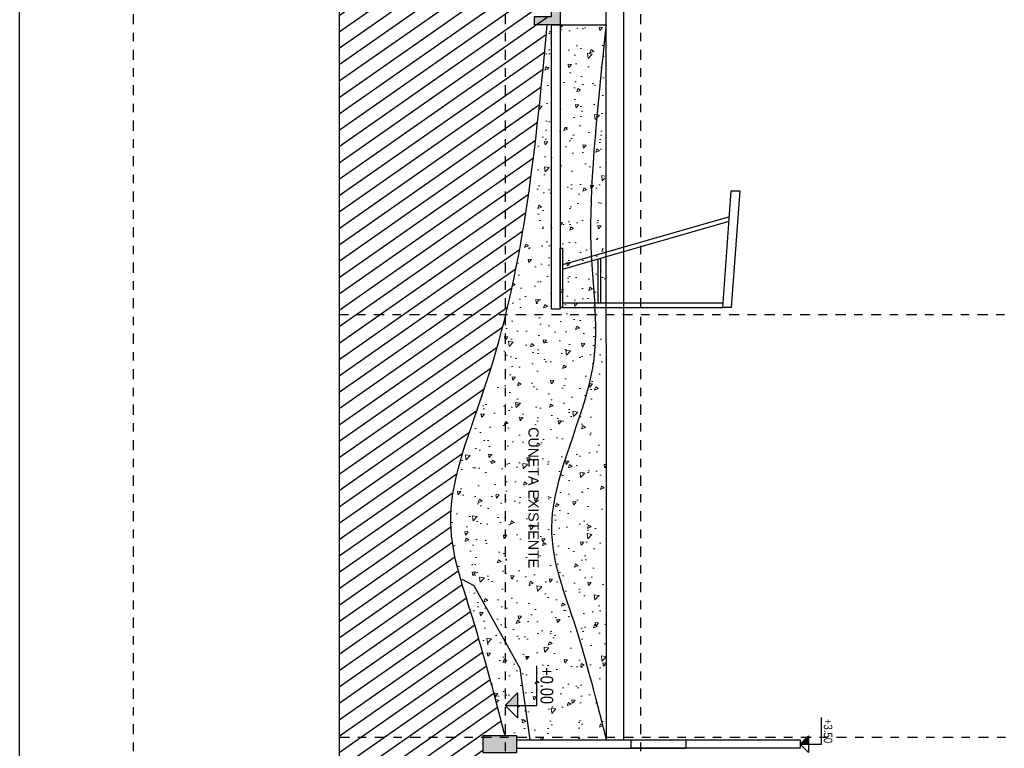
# Model space of a CAD drawing. Header units: millimetres. Extents: x 4617 to 4884, y 1258 to 1784.
# Tile 92 of 256: x 4716.89 to 4728.54, y 1311.48 to 1320.1. Entities that reach past the tile are written whole.
import ezdxf
from ezdxf.enums import TextEntityAlignment as Align

# ---------------------------------------------------------------- set-up
doc = ezdxf.new("R2010")
doc.units = ezdxf.units.MM
doc.header["$LTSCALE"] = 0.4
doc.linetypes.add('DASHDOT', pattern=[1, 0.5, -0.25, 0, -0.25])
for name, color, linetype in [('00 AC - ABERTURAS ALUMINIO - HATCH', 254, 'Continuous'), ('00 AC - CUBIERTA', 1, 'Continuous'), ('00 AC - SUELO', 1, 'Continuous'), ('00 AC - SUELO HATCH', 253, 'Continuous'), ('200', 6, 'Continuous'), ('200cotas50', 1, 'Continuous'), ('A HERRERÍA', 4, 'Continuous'), ('A MURO', 1, 'Continuous'), ('A VEGETACIÓN', 253, 'Continuous'), ('TXT', 3, 'Continuous')]:
    doc.layers.add(name, color=color, linetype=linetype)
doc.layers.add('A_PAVIMENTO EXT_', color=254, linetype='Continuous', lineweight=9)
doc.styles.add('arial', font='arial.ttf')
doc.styles.add('ARIAL NARROW', font='ARIALN.TTF')

# ---------------------------------------------------------------- blocks, each defined once
blk = doc.blocks.new('Nivel corte')
at = {"color": 0}
for p, q in [((0, 0.2), (0.25, 0.2)), ((0, 0), (0, 0.2)), ((0.0784, 0.0784), (-0.0784, 0.0784)), ((0, 0), (-0.0784, 0.0784)), ((0, 0), (0.0784, 0.0784))]:
    blk.add_line(p, q, dxfattribs=at)
blk.add_solid([(0, 0), (0.0784, 0.0784), (0, 0.0784), (0.0784, 0.0784)], dxfattribs=at)
at = {"color": 0, "style": 'ARIAL NARROW', "flags": 4}
blk.add_attdef('NIVEL', text='', height=0.08, dxfattribs=at).set_placement((0.125, 0.2), align=Align.BOTTOM_CENTER)

msp = doc.modelspace()

# ---------------------------------------------------------------- hatches: boundary and pattern name
at = {"layer": '00 AC - SUELO HATCH'}
h = msp.add_hatch(color=252, dxfattribs=at)
h.dxf.hatch_style = 1
h.paths.add_polyline_path([(4723.283, 1320.847), (4723.283, 1320.037), (4722.983, 1320.037), (4722.983, 1320.137), (4723.183, 1320.137), (4723.183, 1320.847)])
h.paths.add_polyline_path([(4723.283, 1320.967), (4723.283, 1320.847), (4723.183, 1320.847), (4722.983, 1320.847), (4722.983, 1321.367), (4723.133, 1321.367), (4723.133, 1320.967)])
at = {"layer": 'A MURO'}
h = msp.add_hatch(color=256, dxfattribs=at)
h.dxf.hatch_style = 1
h.paths.add_polyline_path([(4722.772, 1311.426), (4722.772, 1311.626), (4722.372, 1311.626), (4722.372, 1311.426)])
at = {"layer": 'A VEGETACIÓN'}
h = msp.add_hatch(dxfattribs=at)
h.set_pattern_fill('LINE', color=253, scale=0.05, angle=-55, double=1)
h.set_pattern_definition([(215, (268.31774, 1219.23631), (0.091055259, -0.130040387), [])])
edge = h.paths.add_edge_path()
edge.add_spline(control_points=[(4722.623, 1311.663), (4722.496, 1312.15), (4722.267, 1313.032), (4721.815, 1314.291), (4722.808, 1316.615), (4723, 1318.633), (4723.133, 1320.037)], knot_values=[0, 0, 0, 0, 1.503814, 2.722886, 4.072682, 7.155394, 7.155394, 7.155394, 7.155394], degree=3, periodic=0)
edge.add_line((4723.133, 1320.037), (4723.133, 1320.817))
edge.add_line((4723.133, 1320.817), (4723.137, 1321.51))
edge.add_arc((4554.224, 1326.028), 168.973, 358.46779, 360.86003)
edge.add_line((4723.178, 1328.564), (4720.672, 1328.564))
edge.add_line((4720.672, 1328.564), (4720.669, 1261.169))
edge.add_line((4720.669, 1261.169), (4722.153, 1261.169))
edge.add_line((4722.153, 1261.169), (4722.642, 1261.169))
edge.add_line((4722.642, 1261.169), (4722.64, 1262.973))
edge.add_line((4722.64, 1262.973), (4722.631, 1263.199))
edge.add_line((4722.631, 1263.199), (4722.631, 1263.543))
edge.add_line((4722.631, 1263.543), (4722.61, 1264.214))
edge.add_line((4722.61, 1264.214), (4722.638, 1264.505))
edge.add_line((4722.638, 1264.505), (4722.591, 1264.865))
edge.add_line((4722.591, 1264.865), (4722.612, 1265.364))
edge.add_line((4722.612, 1265.364), (4722.631, 1265.932))
edge.add_line((4722.631, 1265.932), (4722.631, 1266.29))
edge.add_line((4722.631, 1266.29), (4722.578, 1266.553))
edge.add_line((4722.578, 1266.553), (4722.422, 1266.553))
edge.add_line((4722.422, 1266.553), (4722.422, 1266.753))
edge.add_line((4722.422, 1266.753), (4722.463, 1269.812))
edge.add_line((4722.463, 1269.812), (4722.563, 1269.812))
edge.add_line((4722.563, 1269.812), (4724.135, 1269.812))
edge.add_line((4724.135, 1269.812), (4724.135, 1303.823))
edge.add_line((4724.135, 1303.823), (4724.031, 1303.823))
edge.add_line((4724.031, 1303.823), (4724.006, 1306.775))
edge.add_line((4724.006, 1306.775), (4723.806, 1306.775))
edge.add_line((4723.806, 1306.775), (4723.806, 1306.925))
edge.add_line((4723.806, 1306.925), (4724.103, 1306.925))
edge.add_line((4724.103, 1306.925), (4724.065, 1309.705))
edge.add_line((4724.065, 1309.705), (4722.513, 1309.705))
edge.add_line((4722.513, 1309.705), (4722.413, 1309.705))
edge.add_line((4722.413, 1309.705), (4722.413, 1311.426))
edge.add_line((4722.413, 1311.426), (4722.372, 1311.426))
edge.add_line((4722.372, 1311.426), (4722.372, 1311.626))
edge.add_line((4722.372, 1311.626), (4722.632, 1311.626))
at = {"layer": 'A_PAVIMENTO EXT_'}
h = msp.add_hatch(dxfattribs=at)
h.set_pattern_fill('AR-CONC', color=256, scale=0.0025, angle=270)
h.set_pattern_definition([(230, (4644.4444, 1771.97546), (-0.45546167, 0.0398477), [0.047625, -0.523875]), (175, (4644.4444, 1771.97546), (0.08810855, -0.4776421), [0.0381, -0.41910146]), (280.45144, (4644.40643, 1771.9788), (-0.3673531, -0.4377944), [0.040475, -0.4452256]), (226.1842, (4644.4444, 1771.84846), (-0.6776976, 0.1051058), [0.0714375, -0.7858125]), (276.63556, (4644.3879, 1771.8572), (-0.5935103, -0.6185653), [0.0607126, -0.667839]), (171.18415, (4644.4444, 1771.84846), (-0.5935103, -0.6185653), [0.0571499, -0.6286493]), (201, (4644.3809, 1771.8802), (-0.37903598, 0.255663), [0.047625, -0.523875]), (146, (4644.3809, 1771.8802), (-0.15450507, -0.4604699), [0.0381, -0.4191]), (251.45144, (4644.3493, 1771.9015), (-0.53354105, -0.20480692), [0.040475, -0.44522484]), (217.5, (4644.44439, 1771.97546), (-0.00772151, -0.2113876), [0, -0.41402, 0, -0.42545, 0, -0.4206875]), (187.5, (4644.44439, 1771.97546), (-0.16704916, -0.25045144), [0, -0.24257, 0, -0.404495, 0, -0.1603375]), (147.5, (4644.58599, 1771.97546), (-0.33897649, 0.01432186), [0, -0.15875, 0, -0.4953, 0, -0.657225]), (137.5, (4644.6495, 1771.97546), (-0.37032295, -0.06356623), [0, -0.206375, 0, -0.32893, 0, -0.466725])])
edge = h.paths.add_edge_path()
edge.add_spline(control_points=[(4722.629, 1311.646), (4722.63, 1311.645), (4722.63, 1311.643), (4722.631, 1311.642)], knot_values=[-0.024064, -0.024064, -0.024064, -0.024064, -0.019251, -0.019251, -0.019251, -0.019251], degree=3, periodic=0)
edge.add_spline(control_points=[(4722.631, 1311.642), (4722.632, 1311.637), (4722.633, 1311.632), (4722.634, 1311.628)], knot_values=[-0.038502, -0.038502, -0.038502, -0.038502, -0.024064, -0.024064, -0.024064, -0.024064], degree=3, periodic=0)
edge.add_line((4722.634, 1311.628), (4722.774, 1311.628))
edge.add_line((4722.774, 1311.628), (4722.774, 1311.578))
edge.add_line((4722.774, 1311.578), (4723.834, 1311.578))
edge.add_spline(control_points=[(4723.834, 1311.578), (4723.833, 1311.584), (4723.831, 1311.59), (4723.829, 1311.596)], knot_values=[-0.038502, -0.038502, -0.038502, -0.038502, -0.019251, -0.019251, -0.019251, -0.019251], degree=3, periodic=0)
edge.add_spline(control_points=[(4723.829, 1311.596), (4723.828, 1311.602), (4723.826, 1311.608), (4723.824, 1311.615)], knot_values=[-0.019251, -0.019251, -0.019251, -0.019251, 0, 0, 0, 0], degree=3, periodic=0)
edge.add_spline(control_points=[(4723.824, 1311.615), (4723.833, 1311.906), (4723.833, 1312.198), (4723.833, 1312.485)], knot_values=[0, 0, 0, 0, 0.894424, 0.894424, 0.894424, 0.894424], degree=3, periodic=0)
edge.add_spline(control_points=[(4723.833, 1312.485), (4723.833, 1312.68), (4723.833, 1312.964), (4723.833, 1313.241), (4723.833, 1313.329)], knot_values=[0.894424, 0.894424, 0.894424, 0.894424, 1.503814, 1.788848, 1.788848, 1.788848, 1.788848], degree=3, periodic=0)
edge.add_spline(control_points=[(4723.833, 1313.329), (4723.833, 1313.399), (4723.833, 1313.469), (4723.833, 1313.539)], knot_values=[1.788848, 1.788848, 1.788848, 1.788848, 2.012455, 2.012455, 2.012455, 2.012455], degree=3, periodic=0)
edge.add_spline(control_points=[(4723.833, 1313.539), (4723.833, 1313.645), (4723.833, 1313.754), (4723.833, 1313.866)], knot_values=[2.012455, 2.012455, 2.012455, 2.012455, 2.347864, 2.347864, 2.347864, 2.347864], degree=3, periodic=0)
edge.add_spline(control_points=[(4723.833, 1313.866), (4723.833, 1313.941), (4723.833, 1314.018), (4723.833, 1314.097)], knot_values=[2.347864, 2.347864, 2.347864, 2.347864, 2.57147, 2.57147, 2.57147, 2.57147], degree=3, periodic=0)
edge.add_spline(control_points=[(4723.833, 1314.097), (4723.833, 1314.151), (4723.833, 1314.232), (4723.833, 1314.316), (4723.833, 1314.343)], knot_values=[2.57147, 2.57147, 2.57147, 2.57147, 2.722886, 2.795076, 2.795076, 2.795076, 2.795076], degree=3, periodic=0)
edge.add_spline(control_points=[(4723.833, 1314.343), (4723.833, 1314.428), (4723.833, 1314.515), (4723.833, 1314.604)], knot_values=[2.795076, 2.795076, 2.795076, 2.795076, 3.018682, 3.018682, 3.018682, 3.018682], degree=3, periodic=0)
edge.add_spline(control_points=[(4723.833, 1314.604), (4723.833, 1314.738), (4723.833, 1314.875), (4723.833, 1315.013)], knot_values=[3.018682, 3.018682, 3.018682, 3.018682, 3.354091, 3.354091, 3.354091, 3.354091], degree=3, periodic=0)
edge.add_spline(control_points=[(4723.833, 1315.013), (4723.833, 1315.196), (4723.512, 1315.381), (4723.772, 1315.558)], knot_values=[3.354091, 3.354091, 3.354091, 3.354091, 3.801303, 3.801303, 3.801303, 3.801303], degree=3, periodic=0)
edge.add_spline(control_points=[(4723.772, 1315.558), (4723.788, 1315.666), (4723.779, 1315.84), (4723.796, 1316.002), (4723.799, 1316.064)], knot_values=[3.801303, 3.801303, 3.801303, 3.801303, 4.072682, 4.248515, 4.248515, 4.248515, 4.248515], degree=3, periodic=0)
edge.add_spline(control_points=[(4723.799, 1316.064), (4723.788, 1316.303), (4723.711, 1316.523), (4723.807, 1316.757)], knot_values=[4.248515, 4.248515, 4.248515, 4.248515, 4.919333, 4.919333, 4.919333, 4.919333], degree=3, periodic=0)
edge.add_spline(control_points=[(4723.807, 1316.757), (4723.833, 1316.999), (4723.785, 1317.327), (4723.792, 1317.735), (4723.777, 1317.829)], knot_values=[4.919333, 4.919333, 4.919333, 4.919333, 5.614038, 5.813758, 5.813758, 5.813758, 5.813758], degree=3, periodic=0)
edge.add_spline(control_points=[(4723.777, 1317.829), (4723.833, 1318.252), (4723.833, 1318.743), (4723.833, 1319.257)], knot_values=[5.813758, 5.813758, 5.813758, 5.813758, 6.708182, 6.708182, 6.708182, 6.708182], degree=3, periodic=0)
edge.add_spline(control_points=[(4723.833, 1319.257), (4723.779, 1319.514), (4723.807, 1319.776), (4723.834, 1320.039)], knot_values=[6.708182, 6.708182, 6.708182, 6.708182, 7.155394, 7.155394, 7.155394, 7.155394], degree=3, periodic=0)
edge.add_line((4723.834, 1320.039), (4723.284, 1320.039))
edge.add_line((4723.284, 1320.039), (4723.134, 1320.039))
edge.add_spline(control_points=[(4723.134, 1320.039), (4723.104, 1319.722), (4723.074, 1319.405), (4723.041, 1319.09)], knot_values=[6.459731, 6.459731, 6.459731, 6.459731, 7.155394, 7.155394, 7.155394, 7.155394], degree=3, periodic=0)
edge.add_spline(control_points=[(4723.041, 1319.09), (4723.032, 1319), (4723.022, 1318.909), (4723.012, 1318.819)], knot_values=[6.26097, 6.26097, 6.26097, 6.26097, 6.459731, 6.459731, 6.459731, 6.459731], degree=3, periodic=0)
edge.add_spline(control_points=[(4723.012, 1318.819), (4722.986, 1318.594), (4722.959, 1318.37), (4722.928, 1318.147)], knot_values=[5.764067, 5.764067, 5.764067, 5.764067, 6.26097, 6.26097, 6.26097, 6.26097], degree=3, periodic=0)
edge.add_spline(control_points=[(4722.928, 1318.147), (4722.874, 1317.754), (4722.809, 1317.365), (4722.728, 1316.981)], knot_values=[4.889519, 4.889519, 4.889519, 4.889519, 5.764067, 5.764067, 5.764067, 5.764067], degree=3, periodic=0)
edge.add_spline(control_points=[(4722.728, 1316.981), (4722.689, 1316.798), (4722.647, 1316.616), (4722.599, 1316.436)], knot_values=[4.472121, 4.472121, 4.472121, 4.472121, 4.889519, 4.889519, 4.889519, 4.889519], degree=3, periodic=0)
edge.add_spline(control_points=[(4722.599, 1316.436), (4722.569, 1316.319), (4722.536, 1316.204), (4722.502, 1316.088)], knot_values=[4.202353, 4.202353, 4.202353, 4.202353, 4.472121, 4.472121, 4.472121, 4.472121], degree=3, periodic=0)
edge.add_spline(control_points=[(4722.502, 1316.088), (4722.485, 1316.033), (4722.376, 1315.679), (4722.247, 1315.333), (4722.158, 1315.053)], knot_values=[3.372508, 3.372508, 3.372508, 3.372508, 3.502179, 4.202353, 4.202353, 4.202353, 4.202353], degree=3, periodic=0)
edge.add_spline(control_points=[(4722.158, 1315.053), (4722.156, 1315.046), (4722.154, 1315.038), (4722.152, 1315.031)], knot_values=[3.354091, 3.354091, 3.354091, 3.354091, 3.372508, 3.372508, 3.372508, 3.372508], degree=3, periodic=0)
edge.add_spline(control_points=[(4722.152, 1315.031), (4722.141, 1314.995), (4722.13, 1314.96), (4722.12, 1314.925)], knot_values=[3.265242, 3.265242, 3.265242, 3.265242, 3.354091, 3.354091, 3.354091, 3.354091], degree=3, periodic=0)
edge.add_spline(control_points=[(4722.12, 1314.925), (4722.1, 1314.86), (4722.083, 1314.795), (4722.067, 1314.731)], knot_values=[3.0989, 3.0989, 3.0989, 3.0989, 3.265242, 3.265242, 3.265242, 3.265242], degree=3, periodic=0)
edge.add_spline(control_points=[(4722.067, 1314.731), (4722.06, 1314.7), (4722.052, 1314.669), (4722.046, 1314.639)], knot_values=[3.018682, 3.018682, 3.018682, 3.018682, 3.0989, 3.0989, 3.0989, 3.0989], degree=3, periodic=0)
edge.add_spline(control_points=[(4722.046, 1314.639), (4722.041, 1314.617), (4722.037, 1314.596), (4722.033, 1314.574)], knot_values=[2.961468, 2.961468, 2.961468, 2.961468, 3.018682, 3.018682, 3.018682, 3.018682], degree=3, periodic=0)
edge.add_spline(control_points=[(4722.033, 1314.574), (4722.025, 1314.532), (4722.018, 1314.491), (4722.012, 1314.45)], knot_values=[2.849838, 2.849838, 2.849838, 2.849838, 2.961468, 2.961468, 2.961468, 2.961468], degree=3, periodic=0)
edge.add_spline(control_points=[(4722.012, 1314.45), (4722.009, 1314.43), (4722.006, 1314.41), (4722.004, 1314.39)], knot_values=[2.795076, 2.795076, 2.795076, 2.795076, 2.849838, 2.849838, 2.849838, 2.849838], degree=3, periodic=0)
edge.add_spline(control_points=[(4722.004, 1314.39), (4722.002, 1314.369), (4722, 1314.349), (4721.998, 1314.329)], knot_values=[2.738723, 2.738723, 2.738723, 2.738723, 2.795076, 2.795076, 2.795076, 2.795076], degree=3, periodic=0)
edge.add_spline(control_points=[(4721.998, 1314.329), (4721.998, 1314.323), (4721.995, 1314.284), (4721.993, 1314.245), (4721.993, 1314.212)], knot_values=[2.62839, 2.62839, 2.62839, 2.62839, 2.644227, 2.738723, 2.738723, 2.738723, 2.738723], degree=3, periodic=0)
edge.add_spline(control_points=[(4721.993, 1314.212), (4721.993, 1314.192), (4721.993, 1314.172), (4721.993, 1314.152)], knot_values=[2.57147, 2.57147, 2.57147, 2.57147, 2.62839, 2.62839, 2.62839, 2.62839], degree=3, periodic=0)
edge.add_spline(control_points=[(4721.993, 1314.152), (4721.993, 1314.133), (4721.994, 1314.114), (4721.995, 1314.095)], knot_values=[2.516709, 2.516709, 2.516709, 2.516709, 2.57147, 2.57147, 2.57147, 2.57147], degree=3, periodic=0)
edge.add_spline(control_points=[(4721.995, 1314.095), (4721.997, 1314.057), (4722, 1314.019), (4722.004, 1313.982)], knot_values=[2.40507, 2.40507, 2.40507, 2.40507, 2.516709, 2.516709, 2.516709, 2.516709], degree=3, periodic=0)
edge.add_spline(control_points=[(4722.004, 1313.982), (4722.006, 1313.962), (4722.008, 1313.943), (4722.011, 1313.924)], knot_values=[2.347864, 2.347864, 2.347864, 2.347864, 2.40507, 2.40507, 2.40507, 2.40507], degree=3, periodic=0)
edge.add_spline(control_points=[(4722.011, 1313.924), (4722.014, 1313.898), (4722.018, 1313.871), (4722.023, 1313.845)], knot_values=[2.267571, 2.267571, 2.267571, 2.267571, 2.347864, 2.347864, 2.347864, 2.347864], degree=3, periodic=0)
edge.add_spline(control_points=[(4722.023, 1313.845), (4722.032, 1313.79), (4722.043, 1313.736), (4722.056, 1313.682)], knot_values=[2.101092, 2.101092, 2.101092, 2.101092, 2.267571, 2.267571, 2.267571, 2.267571], degree=3, periodic=0)
edge.add_spline(control_points=[(4722.056, 1313.682), (4722.062, 1313.653), (4722.069, 1313.625), (4722.077, 1313.596)], knot_values=[2.012455, 2.012455, 2.012455, 2.012455, 2.101092, 2.101092, 2.101092, 2.101092], degree=3, periodic=0)
edge.add_spline(control_points=[(4722.077, 1313.596), (4722.081, 1313.58), (4722.086, 1313.563), (4722.09, 1313.546)], knot_values=[1.959536, 1.959536, 1.959536, 1.959536, 2.012455, 2.012455, 2.012455, 2.012455], degree=3, periodic=0)
edge.add_spline(control_points=[(4722.09, 1313.546), (4722.105, 1313.491), (4722.121, 1313.437), (4722.138, 1313.383)], knot_values=[1.788848, 1.788848, 1.788848, 1.788848, 1.959536, 1.959536, 1.959536, 1.959536], degree=3, periodic=0)
edge.add_spline(control_points=[(4722.138, 1313.383), (4722.165, 1313.293), (4722.232, 1313.087), (4722.294, 1312.879), (4722.329, 1312.76)], knot_values=[1.132937, 1.132937, 1.132937, 1.132937, 1.417971, 1.788848, 1.788848, 1.788848, 1.788848], degree=3, periodic=0)
edge.add_spline(control_points=[(4722.329, 1312.76), (4722.351, 1312.684), (4722.372, 1312.608), (4722.394, 1312.531)], knot_values=[0.894424, 0.894424, 0.894424, 0.894424, 1.132937, 1.132937, 1.132937, 1.132937], degree=3, periodic=0)
edge.add_spline(control_points=[(4722.394, 1312.531), (4722.412, 1312.467), (4722.429, 1312.403), (4722.446, 1312.339)], knot_values=[0.695663, 0.695663, 0.695663, 0.695663, 0.894424, 0.894424, 0.894424, 0.894424], degree=3, periodic=0)
edge.add_spline(control_points=[(4722.446, 1312.339), (4722.507, 1312.115), (4722.566, 1311.89), (4722.624, 1311.665)], knot_values=[0, 0, 0, 0, 0.695663, 0.695663, 0.695663, 0.695663], degree=3, periodic=0)
edge.add_spline(control_points=[(4722.624, 1311.665), (4722.625, 1311.66), (4722.627, 1311.655), (4722.628, 1311.651)], knot_values=[-0.014438, -0.014438, -0.014438, -0.014438, 0, 0, 0, 0], degree=3, periodic=0)
h.paths.add_polyline_path([(4723.283, 1320.037), (4723.283, 1316.675), (4723.183, 1316.675), (4723.183, 1320.037)], flags=16)

# ---------------------------------------------------------------- linework, layer by layer
at = {"layer": '00 AC - ABERTURAS ALUMINIO - HATCH', "color": 251}
for p, q in [((4725.287, 1317.766), (4723.313, 1317.197)), ((4723.313, 1317.145), (4725.283, 1317.713))]:
    msp.add_line(p, q, dxfattribs=at)
for points in [[(4725.209, 1316.695), (4725.309, 1318.075), (4725.41, 1318.075), (4725.309, 1316.695)], [(4723.283, 1316.695), (4723.283, 1317.396), (4723.313, 1317.396), (4723.313, 1316.695)]]:
    msp.add_lwpolyline(points, close=True, dxfattribs=at)
for points in [[(4723.733, 1316.745), (4723.733, 1317.266)], [(4723.763, 1317.275), (4723.763, 1316.745)], [(4725.213, 1316.745), (4723.313, 1316.745), (4723.313, 1316.695), (4725.209, 1316.695)]]:
    msp.add_lwpolyline(points, dxfattribs=at)
at = {"layer": '00 AC - CUBIERTA', "color": 252}
msp.add_lwpolyline([(4723.283, 1320.965), (4724.033, 1320.97), (4724.033, 1311.576)], dxfattribs=at)
at = {"layer": '00 AC - SUELO'}
msp.add_lwpolyline([(4723.283, 1320.847), (4723.283, 1320.037), (4722.983, 1320.037), (4722.983, 1320.137), (4723.183, 1320.137), (4723.183, 1320.847)], close=True, dxfattribs=at)
at = {"layer": '200', "color": 2, "linetype": 'DASHDOT', "ltscale": 0.6}
for p, q in [((4720.662, 1316.609), (4730.869, 1316.609)), ((4720.672, 1311.609), (4730.879, 1311.609))]:
    msp.add_line(p, q, dxfattribs=at)
for points in [[(4718.233, 1328.564), (4718.233, 1261.169)], [(4722.633, 1328.564), (4722.633, 1261.169)], [(4724.233, 1328.564), (4724.233, 1261.169)]]:
    msp.add_lwpolyline(points, dxfattribs=at)
at = {"layer": '200', "color": 2, "ltscale": 0.6}
msp.add_lwpolyline([(4723.283, 1320.037), (4723.283, 1316.675), (4723.183, 1316.675), (4723.183, 1320.037)], close=True, dxfattribs=at)
at = {"layer": 'A HERRERÍA'}
for points in [[(4724.772, 1311.576), (4724.772, 1311.476), (4722.772, 1311.476), (4722.772, 1311.576)], [(4726.124, 1311.577), (4726.124, 1311.477), (4724.124, 1311.477), (4724.124, 1311.577)]]:
    msp.add_lwpolyline(points, close=True, dxfattribs=at)
at = {"layer": 'A MURO'}
for p, q in [((4720.672, 1328.564), (4720.669, 1261.169)), ((4722.409, 1311.598), (4722.409, 1311.598))]:
    msp.add_line(p, q, dxfattribs=at)
for points in [[(4731.791, 1328.564), (4731.974, 1261.169), (4716.892, 1261.169), (4716.892, 1328.564)], [(4722.772, 1311.426), (4722.772, 1311.626), (4722.372, 1311.626), (4722.372, 1311.426)]]:
    msp.add_lwpolyline(points, close=True, dxfattribs=at)
for points in [[(4723.833, 1311.577), (4723.83, 1320.968)], [(4723.283, 1320.037), (4723.833, 1320.037)], [(4722.931, 1311.576), (4722.813, 1312.422), (4722.266, 1313.4), (4722.125, 1313.475)]]:
    msp.add_lwpolyline(points, dxfattribs=at)
for points, knots in [([(4722.633, 1311.626), (4722.629, 1311.638), (4722.626, 1311.65), (4722.623, 1311.663), (4722.496, 1312.15), (4722.267, 1313.032), (4721.815, 1314.291), (4722.808, 1316.615), (4723, 1318.633), (4723.133, 1320.037)], [-0.038502, -0.038502, -0.038502, -0.038502, 0, 0, 0, 1.503814, 2.722886, 4.072682, 7.155394, 7.155394, 7.155394, 7.155394]), ([(4723.833, 1311.576), (4723.829, 1311.588), (4723.826, 1311.6), (4723.823, 1311.613), (4723.699, 1312.103), (4723.476, 1312.991), (4722.985, 1314.212), (4723.874, 1316.061), (4723.544, 1317.321), (4723.736, 1319.132), (4723.833, 1320.037)], [-0.038502, -0.038502, -0.038502, -0.038502, 0, 0, 0, 1.503814, 2.722886, 4.072682, 5.614038, 7.155394, 7.155394, 7.155394, 7.155394])]:
    msp.add_open_spline(points, degree=3, knots=knots, dxfattribs=at)

# ---------------------------------------------------------------- block references
at = {"layer": '200cotas50'}
ref = msp.add_blockref('Nivel corte', (4722.633, 1311.985), dxfattribs=dict(at, xscale=-1.875, yscale=1.875, zscale=1.875, rotation=269.9999999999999))
ref.add_attrib('NIVEL', '+0.00', dxfattribs={"layer": '0', "color": 0, "height": 0.15, "rotation": 270, "style": 'ARIAL NARROW', "flags": 4}).set_placement((4723.008, 1312.218), align=Align.BOTTOM_CENTER)
ref = msp.add_blockref('Nivel corte', (4726.124, 1311.527), dxfattribs=dict(at, xscale=-1.25, yscale=1.25, zscale=1.25, rotation=269.9999999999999))
ref.add_attrib('NIVEL', '+3.50', dxfattribs={"layer": '0', "color": 0, "height": 0.1, "rotation": 270, "style": 'ARIAL NARROW', "flags": 4}).set_placement((4726.374, 1311.682), align=Align.BOTTOM_CENTER)

# ---------------------------------------------------------------- texts
at = {"layer": 'TXT', "ltscale": 0.3, "insert": (4723.03, 1313.609), "char_height": 0.12, "attachment_point": 3, "rotation": 270, "style": 'arial'}
msp.add_mtext_dynamic_manual_height_columns('CUNETA EXISTENTE', width=4.7818, gutter_width=0.000625, heights=[0], dxfattribs=at)

doc.saveas('drawing.dxf')
